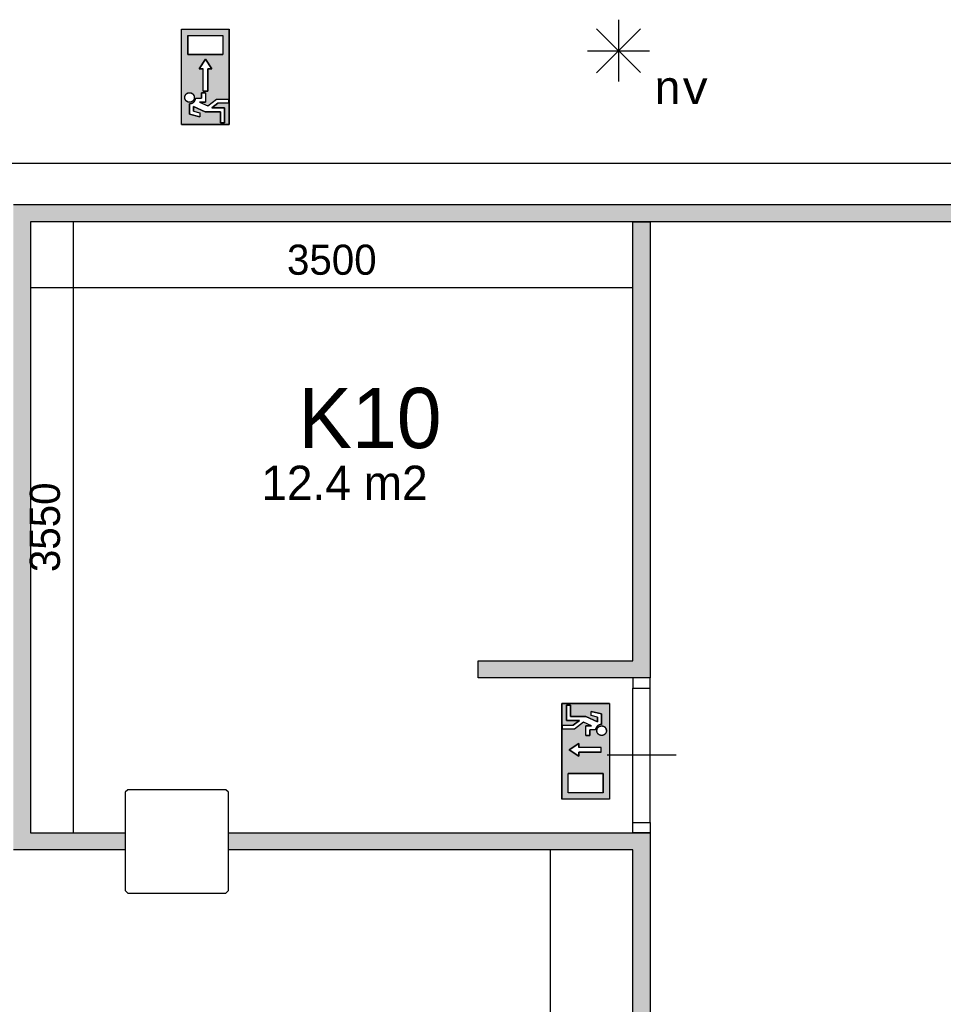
# Model space of a CAD drawing. Extents: x 319440 to 414317, y 3650 to 109188.
# Tile 5 of 46: x 339857 to 345223, y 14672 to 20393. Entities that reach past the tile are written whole.
import ezdxf
from ezdxf.enums import TextEntityAlignment as Align

# ---------------------------------------------------------------- set-up
doc = ezdxf.new("R2010")
doc.units = 0
doc.header["$MEASUREMENT"] = 0
doc.header["$PDMODE"] = 35
doc.header["$PDSIZE"] = -0.5
doc.layers.get('0').update_dxf_attribs({"linetype": 'CONTINUOUS'})
doc.layers.get('DEFPOINTS').update_dxf_attribs({"linetype": 'CONTINUOUS'})
for name, color, linetype in [('AA$1A---_ARCEER', 252, 'CONTINUOUS'), ('AL22----_BINNENWAND', 252, 'CONTINUOUS'), ('AL31----_BUITENKOZIJN', 252, 'CONTINUOUS'), ('AL32----_BINNENKOZIJN', 252, 'CONTINUOUS'), ('AM$1A---_MAATVOERING', 252, 'CONTINUOUS'), ('Betonpalen', 252, 'CONTINUOUS'), ('Brandweer', 252, 'CONTINUOUS'), ('LAYER01', 252, 'CONTINUOUS'), ('M2', 252, 'CONTINUOUS')]:
    doc.layers.add(name, color=color, linetype=linetype)
doc.styles.add('B-01', font='b-gbp')
doc.styles.add('MONOTXT', font='MONOTXT')
doc.dimstyles.new('BBA_STAND', dxfattribs={"dimtxt": 175, "dimasz": 1, "dimexe": 1, "dimexo": 0.001, "dimgap": 75, "dimtad": 1, "dimdec": 0, "dimzin": 0, "dimdsep": 46, "dimtxsty": 'B-01', "dimblk": 'NONE', "dimblk1": 'NONE', "dimblk2": 'PIJL1', "dimcen": 1, "dimse1": 1, "dimse2": 1, "dimclrd": 256, "dimclre": 1, "dimclrt": 256, "dimadec": 0, "dimazin": 0, "dimtfac": 1, "dimtdec": 0, "dimtmove": 0, "dimatfit": 0, "dimldrblk": 'PIJL1', "dimfxl": 1, "dimtolj": 1, "dimtzin": 0, "dimarcsym": 0})

# ---------------------------------------------------------------- blocks, each defined once
blk = doc.blocks.new('*D146')
at = {"layer": 'AM$1A---_MAATVOERING', "lineweight": -2, "transparency": 16777216}
blk.add_line((342939, 15569), (342939, 10269), dxfattribs=at)
at = {"layer": 'DEFPOINTS', "color": 0, "transparency": 16777216}
for p in [(343160, 15569), (342939, 10269), (343160, 10269)]:
    blk.add_point(p, dxfattribs=at)
at = {"layer": 'AM$1A---_MAATVOERING', "transparency": 16777216, "insert": (342776.5, 12919), "char_height": 175, "attachment_point": 5, "rotation": 90, "style": 'B-01'}
blk.add_mtext('\\A1;5300', dxfattribs=at)
blk = doc.blocks.new('_None')
blk = doc.blocks.new('PIJL1')
at = {"color": 1, "linetype": 'ByBlock'}
blk.add_line((0, 82.6), (0, -82.6), dxfattribs=at)
blk.add_solid([(-100, 16.7), (-100, -16.7), (0, 0)], dxfattribs=at)
blk = doc.blocks.new('*D148')
at = {"layer": 'AM$1A---_MAATVOERING', "lineweight": -2, "transparency": 16777216}
blk.add_line((340167, 19219), (340167, 15669), dxfattribs=at)
at = {"layer": 'DEFPOINTS', "color": 0, "transparency": 16777216}
for p in [(340184, 19219), (340167, 15669), (340184, 15669)]:
    blk.add_point(p, dxfattribs=at)
at = {"layer": 'AM$1A---_MAATVOERING', "transparency": 16777216, "insert": (340004.5, 17444), "char_height": 175, "attachment_point": 5, "rotation": 90, "style": 'B-01'}
blk.add_mtext('\\A1;3550', dxfattribs=at)
blk = doc.blocks.new('*D149')
at = {"layer": 'AM$1A---_MAATVOERING', "lineweight": -2, "transparency": 16777216}
blk.add_line((343420.4, 18835), (339920.4, 18835), dxfattribs=at)
at = {"layer": 'DEFPOINTS', "color": 0, "transparency": 16777216}
for p in [(339920.4, 19130), (343420.4, 19130), (339920.4, 18835)]:
    blk.add_point(p, dxfattribs=at)
at = {"layer": 'AM$1A---_MAATVOERING', "transparency": 16777216, "insert": (341670.4, 18997.5), "char_height": 175, "attachment_point": 5, "style": 'B-01'}
blk.add_mtext('\\A1;3500', dxfattribs=at)
blk = doc.blocks.new('*D166')
at = {"layer": 'AM$1A---_MAATVOERING', "lineweight": -2, "transparency": 16777216}
blk.add_line((338117.4, 19559), (356865.4, 19559), dxfattribs=at)
at = {"layer": 'DEFPOINTS', "color": 0, "transparency": 16777216}
for p in [(356865.4, 19559), (338117.4, 19294), (356865.4, 19317)]:
    blk.add_point(p, dxfattribs=at)
at = {"layer": 'AM$1A---_MAATVOERING', "transparency": 16777216, "insert": (347491.4, 19721.5), "char_height": 175, "attachment_point": 5, "style": 'B-01'}
blk.add_mtext('\\A1;18748', dxfattribs=at)

msp = doc.modelspace()

# ---------------------------------------------------------------- hatches: boundary and pattern name
at = {"layer": 'AA$1A---_ARCEER'}
h = msp.add_hatch(color=256, dxfattribs=at)
h.paths.add_polyline_path([(350670.4, 19219), (350670.4, 19319), (339820.4, 19319), (339820.4, 19219), (339820.4, 15569), (340470.4, 15569), (340470.4, 15669), (339920.4, 15669), (339920.4, 19219)])
h.paths.add_polyline_path([(343520.4, 16569), (343520.4, 16619), (343520.4, 19219), (343420.4, 19219), (343420.4, 16669), (342520.4, 16669), (342520.4, 16569), (343420.4, 16569)], flags=17)
h.paths.add_polyline_path([(343520.4, 10269), (343520.4, 15619), (343520.4, 15669), (343420.4, 15669), (341070.4, 15669), (341070.4, 15569), (343420.4, 15569), (343420.4, 10269)])
h.paths.add_polyline_path([(338117.4, 10269), (338117.4, 19491.8), (338017.4, 19491.8), (338017.4, 10269)])
at = {"layer": 'Brandweer'}
h = msp.add_hatch(color=256, dxfattribs=at)
h.paths.add_polyline_path([(341075, 20338.9), (340797.5, 20338.9), (340797.5, 19784), (341075, 19784)])
h.paths.add_polyline_path([(340973.2, 20107.7), (340950.1, 20107.7), (340950.1, 19978.3), (340922.4, 19978.3), (340922.4, 20107.7), (340899.3, 20107.7), (340936.3, 20163.2)], flags=16)
h.paths.add_polyline_path([(340834.5, 20191), (340834.5, 20301.9), (341038, 20301.9), (341038, 20191)], flags=16)
h.paths.add_polyline_path([(340936.3, 19969), (340936.3, 19913.5), (340902.6, 19913.5), (340949.7, 19892.1), (341001, 19932), (341070.3, 19932), (341070.3, 19908.9), (341008.9, 19908.9), (340973.3, 19881.2), (341047.2, 19881.2), (341047.2, 19793.3), (341024.1, 19793.3), (341024.1, 19858), (340935.3, 19858), (340866.9, 19889.1), (340866.9, 19862.2), (340903.9, 19853), (340903.9, 19829.1), (340843.8, 19844.2), (340843.8, 19905.1), (340850.3, 19905.8), (340850.6, 19905.8), (340860.2, 19909.1), (340860.6, 19909.3), (340865.7, 19912.6), (340866.2, 19913), (340869.7, 19916.2), (340870, 19916.4), (340874.4, 19922.2), (340874.7, 19922.7), (340877.5, 19928.4), (340878, 19929.9), (340878.9, 19933.2), (340879.3, 19934.7), (340879.3, 19935), (340879.4, 19935.4), (340879.5, 19935.8), (340879.5, 19936.2), (340879.6, 19936.6), (340913.1, 19936.6), (340913.1, 19969)], flags=16)
h.paths.add_polyline_path([(340869.5, 19930.7), (340867.6, 19926.9), (340867.4, 19926.7), (340865.3, 19923.6), (340865.1, 19923.5), (340862.4, 19920.7), (340859.2, 19918.1), (340857.4, 19917.1), (340856.8, 19916.7), (340853.1, 19915.1), (340849.1, 19914), (340849.2, 19914), (340847.2, 19913.7), (340846.3, 19913.6), (340842.4, 19913.5), (340838.3, 19914), (340834.3, 19915.1), (340834.4, 19915.1), (340830.6, 19916.8), (340830.2, 19917), (340827.2, 19918.9), (340826.1, 19919.9), (340826, 19920), (340826.1, 19919.9), (340826, 19920), (340824, 19921.7), (340823.7, 19922.1), (340821.5, 19924.7), (340820.6, 19926), (340820.5, 19926.1), (340820.6, 19926), (340820.5, 19926.1), (340819.2, 19928.2), (340818.5, 19929.8), (340818.2, 19930.4), (340818.4, 19930), (340817.2, 19933.2), (340816.6, 19935.5), (340816.5, 19936), (340816, 19939.9), (340816.1, 19944), (340816.8, 19948), (340818.1, 19951.9), (340818.7, 19953.2), (340818.8, 19953.3), (340818.7, 19953.2), (340818.8, 19953.3), (340819.9, 19955.6), (340822.3, 19958.9), (340823.4, 19960.1), (340823.8, 19960.6), (340823.7, 19960.4), (340824.1, 19960.9), (340825.1, 19961.8), (340826.7, 19963.1), (340827.3, 19963.6), (340830.7, 19965.8), (340834.4, 19967.4), (340838.3, 19968.5), (340840.3, 19968.8), (340840.8, 19968.9), (340840.4, 19968.8), (340843.8, 19969.1), (340843.8, 19969.1), (340847.9, 19968.8), (340851.8, 19967.9), (340853.7, 19967.1), (340854.3, 19967), (340853.8, 19967.2), (340856.9, 19965.8), (340860.3, 19963.6), (340861.6, 19962.5), (340861.7, 19962.4), (340861.6, 19962.6), (340861.7, 19962.5), (340863.4, 19960.9), (340866.1, 19957.8), (340868.3, 19954.4), (340870, 19950.6), (340871, 19946.7), (340871.6, 19942.6), (340871.4, 19938.5), (340870.7, 19934.5), (340870.7, 19934.3)], flags=16)
h = msp.add_hatch(color=256, dxfattribs=at)
h.paths.add_polyline_path([(343284.4, 16419.4), (343007, 16419.4), (343007, 15864.6), (343284.4, 15864.6)])
h.paths.add_polyline_path([(343105.8, 16136.5), (343105.8, 16113.4), (343050.3, 16150.4), (343105.8, 16187.4), (343105.8, 16164.2), (343235.3, 16164.2), (343235.3, 16136.5)], flags=16)
h.paths.add_polyline_path([(343247.4, 16012.5), (343247.4, 15901.6), (343044, 15901.6), (343044, 16012.5)], flags=16)
h.paths.add_polyline_path([(343168.8, 16234.5), (343145.7, 16234.5), (343145.7, 16290), (343179.3, 16290), (343132.2, 16311.4), (343081, 16271.5), (343011.6, 16271.5), (343011.6, 16294.6), (343073, 16294.6), (343108.7, 16322.3), (343034.7, 16322.3), (343034.7, 16410.2), (343057.9, 16410.2), (343057.9, 16345.5), (343146.6, 16345.5), (343215.1, 16314.3), (343215.1, 16341.3), (343178.1, 16350.5), (343178.1, 16374.4), (343238.2, 16359.3), (343238.2, 16298.3), (343231.7, 16297.7), (343231.4, 16297.7), (343221.8, 16294.4), (343221.4, 16294.2), (343216.2, 16290.9), (343215.7, 16290.5), (343212.2, 16287.3), (343212, 16287.1), (343207.6, 16281.3), (343207.2, 16280.7), (343205.8, 16277.8), (343202.7, 16268.8), (343202.6, 16268.5), (343202.6, 16268.1), (343202.5, 16267.7), (343202.4, 16267.3), (343202.4, 16266.8), (343168.8, 16266.8)], flags=16)
h.paths.add_polyline_path([(343259.2, 16283.3), (343263.5, 16273.6), (343263.8, 16273.1), (343263.6, 16273.5), (343267.9, 16262.2), (343260, 16241.7), (343251.7, 16238), (343241.1, 16232.6), (343220.5, 16238.4), (343209, 16256.4), (343212.7, 16277.5), (343229.9, 16290.9), (343239.5, 16289.9), (343250.9, 16289.1), (343258.3, 16281.3), (343264, 16276), (343264, 16276), (343267.4, 16256.1), (343262.2, 16248.3), (343255.7, 16238), (343248.3, 16236.3), (343235.3, 16232.6), (343216.2, 16242.3), (343212.2, 16252.5), (343211.4, 16254.2), (343211.5, 16254.1), (343211, 16256.9), (343211, 16257), (343211, 16256.9), (343211, 16256.9), (343209, 16268), (343214.8, 16277.1), (343216.4, 16280), (343216.1, 16279.5), (343226.8, 16289.7), (343248.8, 16290.2), (343256, 16283.5), (343264.8, 16275.9), (343265.2, 16269.7), (343267, 16255), (343254.7, 16237.5), (343233.8, 16232.8), (343224.8, 16237.9), (343224.3, 16238.2), (343224.5, 16238.1), (343214.3, 16244.5), (343208.5, 16265.6), (343213, 16273.9), (343218.2, 16284.3), (343227.8, 16288), (343228.3, 16288.2), (343228.2, 16288.1), (343239.6, 16291.9)], flags=16)

# ---------------------------------------------------------------- linework, layer by layer
at = {"layer": 'AL22----_BINNENWAND'}
for points in [[(339820.4, 19319), (350670.4, 19319)], [(350670.4, 19219), (339920.4, 19219)], [(339920.4, 19219), (339920.4, 15669)], [(343420.4, 16669), (343420.4, 19219)], [(343420.4, 19219), (343520.4, 19219)], [(343520.4, 19219), (343520.4, 16619)], [(342520.4, 16569), (342520.4, 16669)], [(342520.4, 16669), (343420.4, 16669)], [(343520.4, 16619), (343520.4, 16569)], [(343420.4, 16569), (342520.4, 16569)], [(343520.4, 16569), (343420.4, 16569)], [(343420.4, 16569), (343420.4, 16569)], [(339920.4, 15669), (340470.4, 15669)], [(340470.4, 15669), (340470.4, 15569)], [(341070.4, 15669), (343420.4, 15669)], [(341070.4, 15569), (341070.4, 15669)], [(343420.4, 15669), (343520.4, 15669)], [(343420.4, 15669), (343420.4, 15669)], [(343520.4, 15669), (343520.4, 15619)], [(343520.4, 15619), (343520.4, 10269)], [(340470.4, 15569), (339820.4, 15569)], [(343420.4, 15569), (341070.4, 15569)], [(343420.4, 10269), (343420.4, 15569)]]:
    msp.add_lwpolyline(points, dxfattribs=at)
at = {"layer": 'AL31----_BUITENKOZIJN'}
msp.add_lwpolyline([(343670.4, 16119.1), (343470.4, 16119.1), (343270.4, 16119.1)], dxfattribs=at)
at = {"layer": 'AL32----_BINNENKOZIJN'}
for points in [[(343420.4, 16569), (343420.4, 16509.3), (343520.1, 16509.3), (343520.1, 16569)], [(343420.4, 15669), (343420.4, 15729), (343520.4, 15729), (343520.4, 15669)]]:
    msp.add_lwpolyline(points, close=True, dxfattribs=at)
for points in [[(343420.4, 15729), (343420.4, 16509.3)], [(343520.4, 15729), (343520.1, 16509.3)]]:
    msp.add_lwpolyline(points, dxfattribs=at)
at = {"layer": 'Betonpalen'}
msp.add_lwpolyline([(340485.4, 15319), (341055.4, 15319), (341070.4, 15334), (341070.4, 15904), (341055.4, 15919), (340485.4, 15919), (340470.4, 15904), (340470.4, 15334)], close=True, dxfattribs=at)
at = {"layer": 'Brandweer'}
for p, q in [((343336, 20393.2), (343336, 20033.4)), ((340797.5, 20338.9, 2600), (341075, 20338.9, 2600)), ((340797.5, 19784, 2600), (340797.5, 20338.9, 2600)), ((341075, 19784, 2600), (341075, 20338.9, 2600)), ((343208.8, 20084.8), (343464.5, 20340.5)), ((343208.8, 20340.5), (343463.2, 20086.1)), ((340834.5, 20301.9, 2600), (340834.5, 20191, 2600)), ((340834.5, 20301.9, 2600), (341038, 20301.9, 2600)), ((341038, 20301.9, 2600), (341038, 20191, 2600)), ((343155.2, 20212.4), (343516.8, 20212.4)), ((340834.5, 20191, 2600), (341038, 20191, 2600)), ((340936.3, 20163.2, 2600), (340899.3, 20107.7, 2600)), ((340973.2, 20107.7, 2600), (340936.3, 20163.2, 2600)), ((340899.3, 20107.7, 2600), (340922.4, 20107.7, 2600)), ((340922.4, 19978.3, 2600), (340922.4, 20107.7, 2600)), ((340950.1, 20107.7, 2600), (340973.2, 20107.7, 2600)), ((340950.1, 19978.3, 2600), (340950.1, 20107.7, 2600)), ((340913.1, 19969, 2600), (340913.1, 19936.6, 2600)), ((340936.3, 19969, 2600), (340913.1, 19969, 2600)), ((340922.4, 19978.3, 2600), (340950.1, 19978.3, 2600)), ((340936.3, 19969, 2600), (340936.3, 19913.5, 2600)), ((340879.6, 19936.6, 2600), (340913.1, 19936.6, 2600)), ((340902.6, 19913.5, 2600), (340936.3, 19913.5, 2600)), ((340902.6, 19913.5, 2600), (340949.7, 19892.1, 2600)), ((340949.6, 19892, 2600), (341001, 19932, 2600)), ((340973.3, 19881.2, 2600), (341008.9, 19908.9, 2600)), ((341001, 19932, 2600), (341070.3, 19932, 2600)), ((341070.3, 19908.9, 2600), (341008.9, 19908.9, 2600)), ((341070.3, 19932, 2600), (341070.3, 19908.9, 2600)), ((340843.8, 19905.1, 2600), (340843.8, 19844.2, 2600)), ((340866.9, 19889.1, 2600), (340935.3, 19858, 2600)), ((340866.9, 19862.2, 2600), (340866.9, 19889.1, 2600)), ((340866.9, 19862.2, 2600), (340903.9, 19853, 2600)), ((340903.9, 19853, 2600), (340903.9, 19829.1, 2600)), ((340935.3, 19858, 2600), (341024.1, 19858, 2600)), ((341047.2, 19881.2, 2600), (340973.3, 19881.2, 2600)), ((341024.1, 19858, 2600), (341024.1, 19793.3, 2600)), ((341047.2, 19793.3, 2600), (341047.2, 19881.2, 2600)), ((340843.8, 19844.2, 2600), (340903.9, 19829.1, 2600)), ((340797.5, 19784, 2600), (341075, 19784, 2600)), ((341024.1, 19793.3, 2600), (341047.2, 19793.3, 2600)), ((343284.4, 16419.4), (343007, 16419.4)), ((343007, 16419.4), (343007, 15864.6)), ((343284.4, 16419.4), (343284.4, 15864.6)), ((343057.9, 16410.2), (343034.7, 16410.2)), ((343034.7, 16410.2), (343034.7, 16322.3)), ((343057.9, 16345.5), (343057.9, 16410.2)), ((343238.2, 16359.3), (343178.1, 16374.4)), ((343178.1, 16350.5), (343178.1, 16374.4)), ((343034.7, 16322.3), (343108.7, 16322.3)), ((343146.6, 16345.5), (343057.9, 16345.5)), ((343108.7, 16322.3), (343073, 16294.6)), ((343132.4, 16311.5), (343081, 16271.5)), ((343179.3, 16290), (343132.2, 16311.4)), ((343215.1, 16314.3), (343146.6, 16345.5)), ((343215.1, 16341.3), (343178.1, 16350.5)), ((343215.1, 16341.3), (343215.1, 16314.3)), ((343238.2, 16298.3), (343238.2, 16359.3)), ((343011.6, 16294.6), (343073, 16294.6)), ((343011.6, 16271.5), (343011.6, 16294.6)), ((343081, 16271.5), (343011.6, 16271.5)), ((343179.3, 16290), (343145.7, 16290)), ((343145.7, 16234.5), (343145.7, 16290)), ((343168.8, 16234.5), (343168.8, 16266.8)), ((343202.4, 16266.8), (343168.8, 16266.8)), ((343145.7, 16234.5), (343168.8, 16234.5)), ((343050.3, 16150.4), (343105.8, 16187.4)), ((343105.8, 16113.4), (343050.3, 16150.4)), ((343105.8, 16187.4), (343105.8, 16164.2)), ((343235.3, 16164.2), (343105.8, 16164.2)), ((343235.3, 16136.5), (343105.8, 16136.5)), ((343105.8, 16136.5), (343105.8, 16113.4)), ((343044, 15901.6), (343044, 16012.5)), ((343247.4, 16012.5), (343044, 16012.5)), ((343247.4, 15901.6), (343247.4, 16012.5)), ((343284.4, 15864.6), (343007, 15864.6)), ((343247.4, 15901.6), (343044, 15901.6))]:
    msp.add_line(p, q, dxfattribs=at)
at = {"layer": 'Brandweer', "elevation": 2600}
for points in [[(341075, 19784), (340797.5, 19784), (340797.5, 20338.9), (341075, 20338.9), (341075, 19784)], [(341038, 20191), (340834.5, 20191), (340834.5, 20301.9), (341038, 20301.9), (341038, 20191)], [(340950.1, 19978.3), (340922.4, 19978.3), (340922.4, 20107.7), (340899.3, 20107.7), (340936.3, 20163.2), (340973.2, 20107.7), (340950.1, 20107.7), (340950.1, 19978.3)], [(340824.2, 19960.9), (340825.1, 19961.8), (340826.2, 19962.7), (340827.2, 19963.5), (340828.4, 19964.3), (340829.5, 19965.1), (340830.7, 19965.7), (340831.9, 19966.3), (340833.2, 19966.9), (340834.4, 19967.4), (340835.7, 19967.8), (340837, 19968.2), (340838.4, 19968.5), (340839.7, 19968.7), (340841.1, 19968.9), (340842.4, 19969), (340843.8, 19969), (340845.1, 19969), (340846.5, 19968.9), (340847.8, 19968.7), (340849.2, 19968.5), (340850.5, 19968.2), (340851.8, 19967.8), (340853.1, 19967.4), (340854.4, 19966.9), (340855.6, 19966.3), (340856.8, 19965.7), (340858, 19965.1), (340859.2, 19964.3), (340860.3, 19963.5), (340861.4, 19962.7), (340862.4, 19961.8), (340863.4, 19960.9), (340864.3, 19959.9), (340865.2, 19958.9), (340866.1, 19957.8), (340866.8, 19956.7), (340867.6, 19955.5), (340868.2, 19954.3), (340868.9, 19953.1), (340869.4, 19951.9), (340869.9, 19950.6), (340870.3, 19949.3), (340870.7, 19948), (340871, 19946.7), (340871.2, 19945.3), (340871.4, 19944), (340871.5, 19942.6), (340871.5, 19941.3), (340871.5, 19939.9), (340871.4, 19938.5), (340871.2, 19937.2), (340871, 19935.8), (340870.7, 19934.5), (340870.3, 19933.2), (340869.9, 19931.9), (340869.4, 19930.6), (340868.9, 19929.4), (340868.2, 19928.2), (340867.6, 19927), (340866.8, 19925.8), (340866.1, 19924.7), (340865.2, 19923.7), (340864.3, 19922.6), (340863.4, 19921.6), (340862.4, 19920.7), (340861.4, 19919.8), (340860.3, 19919), (340859.2, 19918.2), (340858, 19917.5), (340856.8, 19916.8), (340855.6, 19916.2), (340854.4, 19915.6), (340853.1, 19915.1), (340851.8, 19914.7), (340850.5, 19914.3), (340849.2, 19914), (340847.8, 19913.8), (340846.5, 19913.6), (340845.1, 19913.6), (340843.8, 19913.5), (340842.4, 19913.6), (340841.1, 19913.6), (340839.7, 19913.8), (340838.4, 19914), (340837, 19914.3), (340835.7, 19914.7), (340834.4, 19915.1), (340833.2, 19915.6), (340831.9, 19916.2), (340830.7, 19916.8), (340829.5, 19917.5), (340828.4, 19918.2), (340827.2, 19919), (340826.2, 19919.8), (340825.1, 19920.7), (340824.2, 19921.6), (340823.2, 19922.6), (340822.3, 19923.7), (340821.5, 19924.7), (340820.7, 19925.8), (340820, 19927), (340819.3, 19928.2), (340818.7, 19929.4), (340818.1, 19930.6), (340817.7, 19931.9), (340817.2, 19933.2), (340816.9, 19934.5), (340816.6, 19935.9), (340816.3, 19937.2), (340816.2, 19938.5), (340816.1, 19939.9), (340816, 19941.3), (340816.1, 19942.6), (340816.2, 19944), (340816.3, 19945.3), (340816.6, 19946.7), (340816.9, 19948), (340817.2, 19949.3), (340817.7, 19950.6), (340818.1, 19951.9), (340818.7, 19953.1), (340819.3, 19954.3), (340820, 19955.5), (340820.7, 19956.7), (340821.5, 19957.8), (340822.3, 19958.9), (340823.2, 19959.9), (340824.2, 19960.9)], [(340839.7, 19913.8), (340835.1, 19914.9), (340829.9, 19917.2), (340826, 19919.9), (340823.5, 19922.3), (340820.6, 19926), (340818.5, 19929.9), (340816.6, 19935.6), (340816.1, 19942.9), (340817.2, 19949.1), (340818.7, 19953.2), (340819.9, 19955.4), (340821.6, 19958), (340823.4, 19960.1), (340826.8, 19963.2), (340830.4, 19965.6), (340834.7, 19967.5), (340840.4, 19968.8), (340844.6, 19969), (340848.2, 19968.7), (340853.8, 19967.1), (340857.3, 19965.5), (340861.6, 19962.5), (340865.8, 19958.1), (340867.7, 19955.3), (340869.8, 19950.9), (340871, 19946.6), (340871.5, 19939.9), (340870.5, 19933.8), (340868.9, 19929.6), (340867.1, 19926.3), (340864.7, 19923.1), (340861.3, 19919.8), (340857.4, 19917.1), (340854.1, 19915.5), (340849.8, 19914.2), (340847.1, 19913.7), (340842.4, 19913.6), (340839.7, 19913.8)], [(341047.2, 19793.3), (341024.1, 19793.3), (341024.1, 19858), (340935.3, 19858), (340866.9, 19889.1), (340866.9, 19862.2), (340903.9, 19853), (340903.9, 19829.1), (340843.8, 19844.2), (340843.8, 19905.1), (340849.6, 19905.6), (340852.1, 19906.1), (340854.7, 19906.8), (340857.4, 19907.8), (340860.9, 19909.5), (340863.6, 19911.1), (340865.5, 19912.4), (340867.8, 19914.3), (340869.7, 19916.1), (340872.1, 19918.9), (340874.1, 19921.7), (340875.9, 19924.7), (340877.2, 19927.6), (340878.6, 19931.7), (340879.3, 19934.7), (340880, 19936.6), (340913.1, 19936.6), (340913.1, 19969), (340936.3, 19969), (340936.3, 19913.5), (340902.6, 19913.5), (340949.7, 19892.1), (341001, 19932), (341070.3, 19932), (341070.3, 19908.9), (341008.9, 19908.9), (340973.3, 19881.2), (341047.2, 19881.2), (341047.2, 19793.3)], [(340843.8, 19905.1), (340844.2, 19905.1), (340844.6, 19905.2), (340845, 19905.2), (340845.4, 19905.2), (340845.8, 19905.2), (340846.2, 19905.2), (340846.6, 19905.3), (340847, 19905.3), (340847.4, 19905.3), (340847.8, 19905.4), (340848.2, 19905.4), (340848.6, 19905.5), (340849, 19905.5), (340849.4, 19905.6), (340849.8, 19905.7), (340850.3, 19905.7), (340850.7, 19905.8), (340851, 19905.9), (340851.4, 19906), (340851.8, 19906.1), (340852.2, 19906.2), (340852.6, 19906.3), (340853, 19906.4), (340853.4, 19906.5), (340853.8, 19906.6), (340854.2, 19906.7), (340854.6, 19906.8), (340855, 19906.9), (340855.4, 19907.1), (340855.8, 19907.2), (340856.1, 19907.3), (340856.5, 19907.5), (340856.9, 19907.6), (340857.3, 19907.8), (340857.6, 19907.9), (340858, 19908.1), (340858.4, 19908.2), (340858.8, 19908.4), (340859.1, 19908.6), (340859.5, 19908.8), (340859.9, 19908.9), (340860.2, 19909.1), (340860.6, 19909.3), (340861, 19909.5), (340861.3, 19909.7), (340861.7, 19909.9), (340862, 19910.1), (340862.4, 19910.3), (340862.7, 19910.5), (340863.1, 19910.7), (340863.4, 19910.9), (340863.7, 19911.2), (340864.1, 19911.4), (340864.4, 19911.6), (340864.8, 19911.9), (340865.1, 19912.1), (340865.4, 19912.3), (340865.7, 19912.6), (340866.1, 19912.8), (340866.4, 19913.1), (340866.7, 19913.3), (340867, 19913.6), (340867.3, 19913.9), (340867.6, 19914.1), (340867.9, 19914.4), (340868.2, 19914.7), (340868.5, 19915), (340868.8, 19915.2), (340869.1, 19915.5), (340869.4, 19915.8), (340869.7, 19916.1), (340870, 19916.4), (340870.2, 19916.7), (340870.5, 19917), (340870.8, 19917.3), (340871.1, 19917.6), (340871.3, 19917.9), (340871.6, 19918.2), (340871.8, 19918.5), (340872.1, 19918.9), (340872.4, 19919.2), (340872.6, 19919.5), (340872.8, 19919.8), (340873.1, 19920.2), (340873.3, 19920.5), (340873.5, 19920.8), (340873.8, 19921.2), (340874, 19921.5), (340874.2, 19921.8), (340874.4, 19922.2), (340874.7, 19922.5), (340874.9, 19922.9), (340875.1, 19923.2), (340875.3, 19923.6), (340875.5, 19923.9), (340875.7, 19924.3), (340875.8, 19924.7), (340876, 19925), (340876.2, 19925.4), (340876.4, 19925.8), (340876.6, 19926.1), (340876.7, 19926.5), (340876.9, 19926.9), (340877.1, 19927.2), (340877.2, 19927.6), (340877.4, 19928), (340877.5, 19928.4), (340877.7, 19928.8), (340877.8, 19929.1), (340877.9, 19929.5), (340878.1, 19929.9), (340878.2, 19930.3), (340878.3, 19930.7), (340878.4, 19931.1), (340878.5, 19931.5), (340878.6, 19931.9), (340878.7, 19932.2), (340878.8, 19932.6), (340878.9, 19933), (340879, 19933.4), (340879.1, 19933.8), (340879.2, 19934.2), (340879.3, 19934.6), (340879.3, 19935), (340879.4, 19935.4), (340879.5, 19935.8), (340879.5, 19936.2), (340879.6, 19936.6)]]:
    msp.add_lwpolyline(points, dxfattribs=at)
msp.add_lwpolyline([(340843.8, 19905.1), (340850.5, 19905.8), (340860.4, 19909.2), (340865.9, 19912.7), (340869.8, 19916.2), (340874.5, 19922.4), (340877.7, 19928.8), (340879.1, 19933.6), (340880, 19936.6), (340913.1, 19936.6), (340913.1, 19969), (340936.3, 19969), (340936.3, 19913.5), (340902.6, 19913.5), (340949.7, 19892.1), (341001, 19932), (341070.3, 19932), (341070.3, 19908.9), (341008.9, 19908.9), (340973.3, 19881.2), (341047.2, 19881.2), (341047.2, 19793.3), (341024.1, 19793.3), (341024.1, 19858), (340935.3, 19858), (340866.9, 19889.1), (340866.9, 19862.2), (340903.9, 19853), (340903.9, 19829.1), (340843.8, 19844.2)], close=True, dxfattribs=at)
at = {"layer": 'Brandweer'}
for points in [[(343007, 16419.4), (343284.4, 16419.4), (343284.4, 15864.6), (343007, 15864.6), (343007, 16419.4)], [(343034.7, 16410.2), (343057.9, 16410.2), (343057.9, 16345.5), (343146.6, 16345.5), (343215.1, 16314.3), (343215.1, 16341.3), (343178.1, 16350.5), (343178.1, 16374.4), (343238.2, 16359.3), (343238.2, 16298.3), (343232.4, 16297.9), (343229.9, 16297.4), (343227.3, 16296.7), (343224.6, 16295.7), (343221.1, 16294), (343218.4, 16292.4), (343216.5, 16291.1), (343214.2, 16289.2), (343212.3, 16287.4), (343209.8, 16284.6), (343207.9, 16281.8), (343206.1, 16278.8), (343204.8, 16275.9), (343203.4, 16271.8), (343202.7, 16268.8), (343202, 16266.8), (343168.8, 16266.8), (343168.8, 16234.5), (343145.7, 16234.5), (343145.7, 16290), (343179.3, 16290), (343132.2, 16311.4), (343081, 16271.5), (343011.6, 16271.5), (343011.6, 16294.6), (343073, 16294.6), (343108.7, 16322.3), (343034.7, 16322.3), (343034.7, 16410.2)], [(343238.2, 16298.3), (343237.8, 16298.3), (343237.4, 16298.3), (343237, 16298.3), (343236.6, 16298.3), (343236.2, 16298.3), (343235.8, 16298.3), (343235.4, 16298.2), (343234.9, 16298.2), (343234.5, 16298.2), (343234.1, 16298.1), (343233.7, 16298.1), (343233.3, 16298), (343232.9, 16298), (343232.5, 16297.9), (343232.1, 16297.8), (343231.7, 16297.8), (343231.3, 16297.7), (343230.9, 16297.6), (343230.5, 16297.5), (343230.1, 16297.4), (343229.7, 16297.3), (343229.3, 16297.2), (343228.9, 16297.1), (343228.6, 16297), (343228.2, 16296.9), (343227.8, 16296.8), (343227.4, 16296.7), (343227, 16296.6), (343226.6, 16296.4), (343226.2, 16296.3), (343225.8, 16296.2), (343225.5, 16296), (343225.1, 16295.9), (343224.7, 16295.7), (343224.3, 16295.6), (343223.9, 16295.4), (343223.6, 16295.2), (343223.2, 16295.1), (343222.8, 16294.9), (343222.5, 16294.7), (343222.1, 16294.6), (343221.7, 16294.4), (343221.4, 16294.2), (343221, 16294), (343220.7, 16293.8), (343220.3, 16293.6), (343220, 16293.4), (343219.6, 16293.2), (343219.3, 16293), (343218.9, 16292.8), (343218.6, 16292.5), (343218.2, 16292.3), (343217.9, 16292.1), (343217.6, 16291.9), (343217.2, 16291.6), (343216.9, 16291.4), (343216.6, 16291.1), (343216.2, 16290.9), (343215.9, 16290.6), (343215.6, 16290.4), (343215.3, 16290.1), (343215, 16289.9), (343214.7, 16289.6), (343214.4, 16289.3), (343214, 16289.1), (343213.8, 16288.8), (343213.4, 16288.5), (343213.2, 16288.2), (343212.9, 16288), (343212.6, 16287.7), (343212.3, 16287.4), (343212, 16287.1), (343211.7, 16286.8), (343211.5, 16286.5), (343211.2, 16286.2), (343210.9, 16285.9), (343210.6, 16285.6), (343210.4, 16285.3), (343210.1, 16285), (343209.9, 16284.6), (343209.6, 16284.3), (343209.4, 16284), (343209.1, 16283.7), (343208.9, 16283.3), (343208.7, 16283), (343208.4, 16282.7), (343208.2, 16282.3), (343208, 16282), (343207.8, 16281.6), (343207.5, 16281.3), (343207.3, 16281), (343207.1, 16280.6), (343206.9, 16280.3), (343206.7, 16279.9), (343206.5, 16279.5), (343206.3, 16279.2), (343206.1, 16278.8), (343205.9, 16278.5), (343205.8, 16278.1), (343205.6, 16277.7), (343205.4, 16277.4), (343205.2, 16277), (343205.1, 16276.6), (343204.9, 16276.2), (343204.8, 16275.9), (343204.6, 16275.5), (343204.5, 16275.1), (343204.3, 16274.7), (343204.2, 16274.4), (343204, 16274), (343203.9, 16273.6), (343203.8, 16273.2), (343203.7, 16272.8), (343203.6, 16272.4), (343203.4, 16272), (343203.3, 16271.6), (343203.2, 16271.2), (343203.1, 16270.8), (343203, 16270.5), (343202.9, 16270.1), (343202.9, 16269.7), (343202.8, 16269.3), (343202.7, 16268.9), (343202.6, 16268.5), (343202.6, 16268.1), (343202.5, 16267.7), (343202.4, 16267.3), (343202.4, 16266.8)], [(343257.8, 16242.6), (343256.8, 16241.7), (343255.8, 16240.8), (343254.7, 16239.9), (343253.6, 16239.2), (343252.5, 16238.4), (343251.3, 16237.8), (343250.1, 16237.1), (343248.8, 16236.6), (343247.5, 16236.1), (343246.3, 16235.7), (343244.9, 16235.3), (343243.6, 16235), (343242.3, 16234.8), (343240.9, 16234.6), (343239.6, 16234.5), (343238.2, 16234.5), (343236.8, 16234.5), (343235.5, 16234.6), (343234.1, 16234.8), (343232.8, 16235), (343231.5, 16235.3), (343230.1, 16235.7), (343228.9, 16236.1), (343227.6, 16236.6), (343226.3, 16237.1), (343225.1, 16237.8), (343223.9, 16238.4), (343222.8, 16239.2), (343221.7, 16239.9), (343220.6, 16240.8), (343219.6, 16241.7), (343218.6, 16242.6), (343217.6, 16243.6), (343216.8, 16244.6), (343215.9, 16245.7), (343215.1, 16246.8), (343214.4, 16248), (343213.7, 16249.1), (343213.1, 16250.4), (343212.6, 16251.6), (343212.1, 16252.9), (343211.7, 16254.2), (343211.3, 16255.5), (343211, 16256.8), (343210.8, 16258.2), (343210.6, 16259.5), (343210.5, 16260.9), (343210.5, 16262.2), (343210.5, 16263.6), (343210.6, 16264.9), (343210.8, 16266.3), (343211, 16267.6), (343211.3, 16269), (343211.7, 16270.3), (343212.1, 16271.6), (343212.6, 16272.8), (343213.1, 16274.1), (343213.7, 16275.3), (343214.4, 16276.5), (343215.1, 16277.6), (343215.9, 16278.8), (343216.8, 16279.8), (343217.6, 16280.9), (343218.6, 16281.8), (343219.6, 16282.8), (343220.6, 16283.7), (343221.7, 16284.5), (343222.8, 16285.3), (343223.9, 16286), (343225.1, 16286.7), (343226.3, 16287.3), (343227.6, 16287.9), (343228.9, 16288.3), (343230.1, 16288.8), (343231.5, 16289.1), (343232.8, 16289.4), (343234.1, 16289.7), (343235.5, 16289.8), (343236.8, 16289.9), (343238.2, 16290), (343239.6, 16289.9), (343240.9, 16289.8), (343242.3, 16289.7), (343243.6, 16289.4), (343244.9, 16289.1), (343246.3, 16288.8), (343247.5, 16288.3), (343248.8, 16287.9), (343250.1, 16287.3), (343251.3, 16286.7), (343252.5, 16286), (343253.6, 16285.3), (343254.7, 16284.5), (343255.8, 16283.7), (343256.8, 16282.8), (343257.8, 16281.8), (343258.8, 16280.9), (343259.6, 16279.8), (343260.5, 16278.8), (343261.3, 16277.6), (343262, 16276.5), (343262.7, 16275.3), (343263.3, 16274.1), (343263.8, 16272.8), (343264.3, 16271.6), (343264.7, 16270.3), (343265.1, 16269), (343265.4, 16267.6), (343265.6, 16266.3), (343265.8, 16264.9), (343265.9, 16263.6), (343265.9, 16262.2), (343265.9, 16260.9), (343265.8, 16259.5), (343265.6, 16258.2), (343265.4, 16256.8), (343265.1, 16255.5), (343264.7, 16254.2), (343264.3, 16252.9), (343263.8, 16251.6), (343263.3, 16250.4), (343262.7, 16249.1), (343262, 16248), (343261.3, 16246.8), (343260.5, 16245.7), (343259.6, 16244.6), (343258.8, 16243.6), (343257.8, 16242.6)], [(343242.3, 16289.7), (343246.9, 16288.6), (343252.1, 16286.3), (343255.9, 16283.6), (343258.4, 16281.2), (343261.4, 16277.5), (343263.5, 16273.6), (343265.4, 16267.9), (343265.9, 16260.6), (343264.8, 16254.3), (343263.2, 16250.2), (343262.1, 16248.1), (343260.3, 16245.5), (343258.5, 16243.4), (343255.2, 16240.3), (343251.6, 16237.9), (343247.3, 16236), (343241.6, 16234.7), (343237.3, 16234.5), (343233.8, 16234.8), (343228.2, 16236.4), (343224.7, 16238), (343220.4, 16241), (343216.2, 16245.3), (343214.3, 16248.2), (343212.2, 16252.6), (343211, 16256.9), (343210.5, 16263.6), (343211.5, 16269.7), (343213, 16273.9), (343214.9, 16277.2), (343217.2, 16280.4), (343220.7, 16283.7), (343224.6, 16286.4), (343227.9, 16288), (343232.1, 16289.3), (343234.9, 16289.8), (343239.5, 16289.9), (343242.3, 16289.7)], [(343235.3, 16136.5), (343235.3, 16164.2), (343105.8, 16164.2), (343105.8, 16187.4), (343050.3, 16150.4), (343105.8, 16113.4), (343105.8, 16136.5), (343235.3, 16136.5)], [(343044, 16012.5), (343247.4, 16012.5), (343247.4, 15901.6), (343044, 15901.6), (343044, 16012.5)]]:
    msp.add_lwpolyline(points, dxfattribs=at)
msp.add_lwpolyline([(343238.2, 16298.3), (343231.5, 16297.7), (343221.6, 16294.3), (343216.1, 16290.8), (343212.1, 16287.2), (343207.4, 16281.1), (343204.3, 16274.7), (343202.9, 16269.9), (343202, 16266.8), (343168.8, 16266.8), (343168.8, 16234.5), (343145.7, 16234.5), (343145.7, 16290), (343179.3, 16290), (343132.2, 16311.4), (343081, 16271.5), (343011.6, 16271.5), (343011.6, 16294.6), (343073, 16294.6), (343108.7, 16322.3), (343034.7, 16322.3), (343034.7, 16410.2), (343057.9, 16410.2), (343057.9, 16345.5), (343146.6, 16345.5), (343215.1, 16314.3), (343215.1, 16341.3), (343178.1, 16350.5), (343178.1, 16374.4), (343238.2, 16359.3)], close=True, dxfattribs=at)

# ---------------------------------------------------------------- texts
at = {"layer": 'Brandweer', "style": 'MONOTXT'}
msp.add_text('nv', height=185.94, dxfattribs=at).set_placement((343701.6, 19996.9), align=Align.MIDDLE)
at = {"layer": 'LAYER01', "style": 'B-01'}
msp.add_text('K10', height=350, rotation=0, dxfattribs=at).set_placement((341475.4, 17904))
at = {"layer": 'M2', "insert": (341261, 17802), "char_height": 200, "width": 1805, "attachment_point": 1, "style": 'B-01'}
msp.add_mtext('12.4 m2', dxfattribs=at)

# ---------------------------------------------------------------- dimensions: what is measured, and where the dimension line sits
at = {"layer": 'AM$1A---_MAATVOERING'}
for base, p1, p2, picture, middle in [((356865.4, 19559), (338117.4, 19294), (356865.4, 19317), '*D166', (347491.4, 19721.5)), ((339920.4, 18835), (343420.4, 19130), (339920.4, 19130), '*D149', (341670.4, 18997.5))]:
    dim = msp.add_linear_dim(base=base, p1=p1, p2=p2, dimstyle='BBA_STAND', dxfattribs=at)
    dim.commit()
    dim.dimension.update_dxf_attribs({"geometry": picture, "text_midpoint": middle})
for base, p1, p2, picture, middle in [((340167, 15669), (340184, 19219), (340184, 15669), '*D148', (340004.5, 17444)), ((342939, 10269), (343160, 15569), (343160, 10269), '*D146', (342776.5, 12919))]:
    dim = msp.add_linear_dim(base=base, p1=p1, p2=p2, angle=270, dimstyle='BBA_STAND', dxfattribs=at)
    dim.commit()
    dim.dimension.update_dxf_attribs({"geometry": picture, "text_midpoint": middle})

doc.saveas('drawing.dxf')
